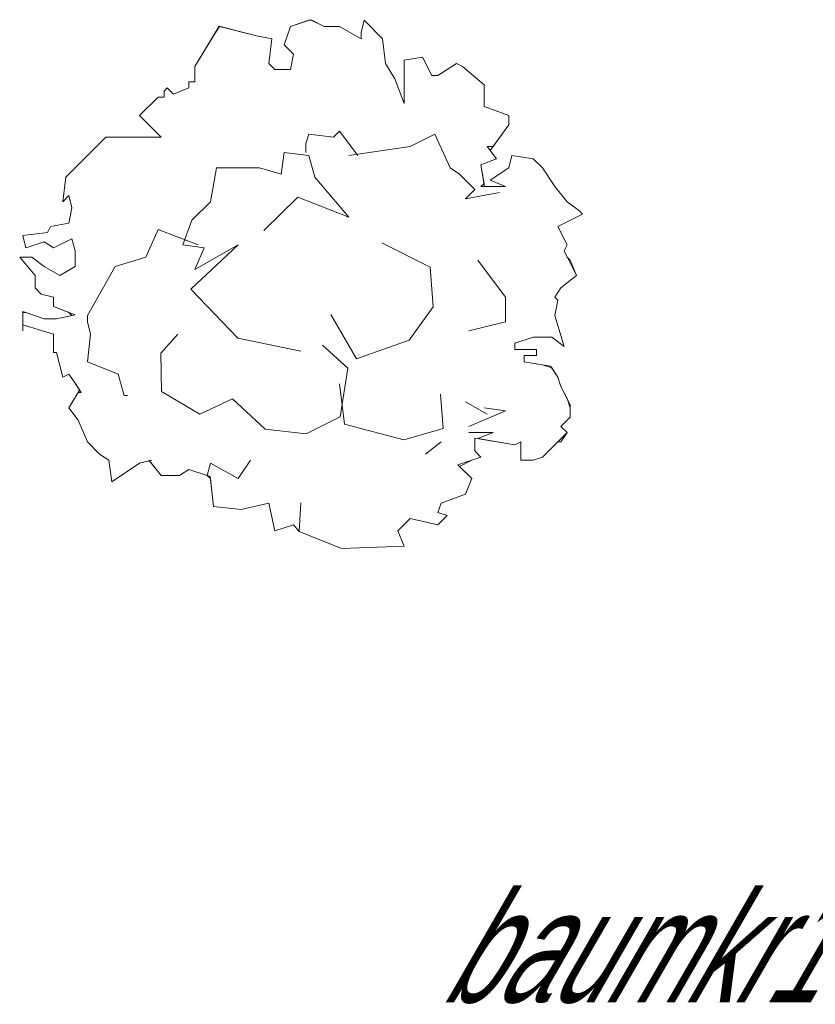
# Model space of a CAD drawing. Extents: x 12.9 to 34.2, y -51.7 to -4.
# Tile 16 of 75: x 27.8 to 30.3, y -40.9 to -37.8. Entities that reach past the tile are written whole.
import ezdxf
from ezdxf.enums import TextEntityAlignment as Align

# ---------------------------------------------------------------- set-up
doc = ezdxf.new("R2010")
doc.units = 0
doc.header["$MEASUREMENT"] = 0
doc.linetypes.add('AUSGEZOGEN', pattern=[0])
doc.layers.add('BLÄTTER', color=64, linetype='CONTINUOUS', lineweight=13)
doc.layers.add('FREIER_TEXT', color=7, linetype='AUSGEZOGEN')

msp = doc.modelspace()

# ---------------------------------------------------------------- linework, layer by layer
at = {"layer": 'BLÄTTER'}
for p, q in [((28.38004, -37.85376), (28.30423, -37.98002)), ((28.36237, -37.88319), (28.38171, -37.85418)), ((28.49788, -37.88319), (28.38004, -37.85376)), ((28.38171, -37.85418), (28.49788, -37.88319)), ((28.60438, -37.85418), (28.58504, -37.9122)), ((28.58504, -37.9122), (28.60438, -37.85418)), ((28.66819, -37.83291), (28.60438, -37.85418)), ((28.60438, -37.85418), (28.6624, -37.83484)), ((28.6624, -37.83484), (28.67207, -37.83484)), ((28.71087, -37.85418), (28.66819, -37.83291)), ((28.67207, -37.83484), (28.71087, -37.85418)), ((28.75923, -37.85418), (28.71087, -37.85418)), ((28.71087, -37.85418), (28.75923, -37.85418)), ((28.82692, -37.89286), (28.75923, -37.85418)), ((28.75923, -37.85418), (28.82692, -37.89286)), ((28.83671, -37.83484), (28.82692, -37.87352)), ((28.82692, -37.87352), (28.83671, -37.83484)), ((28.89473, -37.89286), (28.83671, -37.83484)), ((28.83671, -37.83484), (28.89473, -37.89286)), ((28.30423, -37.98002), (28.36237, -37.88319)), ((28.54623, -37.89286), (28.49788, -37.88319)), ((28.49788, -37.88319), (28.54623, -37.89286)), ((28.82692, -37.87352), (28.82692, -37.89286)), ((28.82692, -37.89286), (28.82692, -37.87352)), ((28.53656, -37.97035), (28.54623, -37.89286)), ((28.54623, -37.89286), (28.53656, -37.97035)), ((28.58504, -37.9122), (28.61405, -37.94121)), ((28.61405, -37.94121), (28.58504, -37.9122)), ((28.9044, -37.97035), (28.89473, -37.89286)), ((28.89473, -37.89286), (28.9044, -37.97035)), ((28.61405, -37.94121), (28.60438, -37.98969)), ((28.60438, -37.98969), (28.61405, -37.94121)), ((29.02057, -37.95101), (28.96255, -37.96068)), ((28.96255, -37.96068), (29.02057, -37.95101)), ((29.04958, -38.00903), (29.02057, -37.95101)), ((29.02057, -37.95101), (29.04958, -38.00903)), ((28.30423, -37.98002), (28.30423, -38.02837)), ((28.30423, -38.02837), (28.30423, -37.98002)), ((28.5559, -37.98969), (28.53656, -37.97035)), ((28.53656, -37.97035), (28.5559, -37.98969)), ((28.93341, -38.0187), (28.9044, -37.97035)), ((28.9044, -37.97035), (28.93341, -38.0187)), ((28.96255, -37.96068), (28.96255, -38.09618)), ((28.96255, -38.09618), (28.96255, -37.96068)), ((29.12707, -37.97035), (29.06892, -38.00903)), ((29.06892, -38.00903), (29.12707, -37.97035)), ((29.14641, -37.98002), (29.12707, -37.97035)), ((29.12707, -37.97035), (29.14641, -37.98002)), ((29.2141, -38.03804), (29.14641, -37.98002)), ((29.14641, -37.98002), (29.2141, -38.03804)), ((28.60438, -37.98969), (28.5559, -37.98969)), ((28.5559, -37.98969), (28.60438, -37.98969)), ((29.06892, -38.00903), (29.04958, -38.00903)), ((29.04958, -38.00903), (29.06892, -38.00903)), ((28.30423, -38.02837), (28.28489, -38.02837)), ((28.28489, -38.02837), (28.28489, -38.04771)), ((28.28489, -38.04771), (28.28489, -38.02837)), ((28.28489, -38.02837), (28.30423, -38.02837)), ((28.96255, -38.09618), (28.93341, -38.0187)), ((28.93341, -38.0187), (28.96255, -38.09618)), ((29.2141, -38.10585), (29.2141, -38.03804)), ((29.2141, -38.03804), (29.2141, -38.10585)), ((28.18818, -38.07684), (28.13004, -38.13487)), ((28.13004, -38.13487), (28.18818, -38.07684)), ((28.20752, -38.07684), (28.18818, -38.07684)), ((28.18818, -38.07684), (28.20752, -38.07684)), ((28.21719, -38.04771), (28.20752, -38.05738)), ((28.20752, -38.05738), (28.21719, -38.04771)), ((28.20752, -38.05738), (28.20752, -38.07684)), ((28.20752, -38.07684), (28.20752, -38.05738)), ((28.23653, -38.06705), (28.21719, -38.04771)), ((28.21719, -38.04771), (28.23653, -38.06705)), ((28.28489, -38.04771), (28.23653, -38.06705)), ((28.23653, -38.06705), (28.28489, -38.04771)), ((29.29159, -38.13487), (29.2141, -38.10585)), ((29.2141, -38.10585), (29.29159, -38.13487)), ((28.13004, -38.13487), (28.19785, -38.20268)), ((28.19785, -38.20268), (28.13004, -38.13487)), ((29.29159, -38.16388), (29.29159, -38.13487)), ((29.29159, -38.13487), (29.29159, -38.16388)), ((29.23381, -38.24491), (29.29159, -38.16388)), ((29.29159, -38.16388), (29.24324, -38.23169)), ((28.6624, -38.19289), (28.65273, -38.22202)), ((28.73989, -38.20268), (28.6624, -38.19289)), ((28.75923, -38.18322), (28.73989, -38.20268)), ((28.81725, -38.2607), (28.75923, -38.18322)), ((28.98189, -38.23169), (29.05925, -38.19289)), ((29.05925, -38.19289), (29.10773, -38.29938)), ((28.02354, -38.20268), (27.98486, -38.24136)), ((27.98486, -38.24136), (28.02354, -38.20268)), ((28.19785, -38.20268), (28.02354, -38.20268)), ((28.02354, -38.20268), (28.19785, -38.20268)), ((28.65273, -38.22202), (28.65273, -38.25103)), ((28.78824, -38.2607), (28.98189, -38.23169)), ((29.24324, -38.23169), (29.22389, -38.23169)), ((29.22389, -38.23169), (29.2529, -38.27037)), ((27.98486, -38.24136), (27.89771, -38.32835)), ((27.91704, -38.30905), (27.98486, -38.24136)), ((28.57537, -38.31872), (28.58504, -38.25103)), ((28.58504, -38.25103), (28.6624, -38.2607)), ((28.6624, -38.2607), (28.68174, -38.32839)), ((29.2529, -38.27037), (29.23381, -38.24491)), ((29.30126, -38.2607), (29.29159, -38.29938)), ((29.29159, -38.29938), (29.30126, -38.2607)), ((29.36907, -38.27037), (29.30126, -38.2607)), ((29.30126, -38.2607), (29.36907, -38.27037)), ((29.20443, -38.28971), (29.2529, -38.27037)), ((29.2529, -38.27037), (29.20443, -38.28971)), ((29.21571, -38.35753), (29.20443, -38.28971)), ((29.20443, -38.28971), (29.2141, -38.34786)), ((29.39808, -38.29938), (29.36907, -38.27037)), ((29.36907, -38.27037), (29.39808, -38.29938)), ((27.8977, -38.32839), (27.91704, -38.30905)), ((28.3527, -38.40588), (28.37204, -38.29938)), ((28.37204, -38.29938), (28.50755, -38.29938)), ((28.50755, -38.29938), (28.57537, -38.31872)), ((29.10773, -38.29938), (29.13674, -38.31872)), ((29.13674, -38.31872), (29.18509, -38.3672)), ((29.29159, -38.29938), (29.23356, -38.33819)), ((29.23356, -38.33819), (29.29159, -38.29938)), ((29.43676, -38.35753), (29.39808, -38.29938)), ((29.39808, -38.29938), (29.43676, -38.35753)), ((27.89771, -38.32835), (27.88803, -38.40588)), ((27.88803, -38.40588), (27.8977, -38.32839)), ((28.68174, -38.32839), (28.78824, -38.45423)), ((29.2141, -38.34786), (29.20443, -38.35753)), ((29.23356, -38.33819), (29.28192, -38.35753)), ((29.28192, -38.35753), (29.23356, -38.33819)), ((27.88803, -38.40588), (27.90738, -38.38654)), ((27.90738, -38.38654), (27.88803, -38.40588)), ((27.90738, -38.38654), (27.91704, -38.42522)), ((27.91704, -38.42522), (27.90738, -38.38654)), ((29.18509, -38.3672), (29.15608, -38.39621)), ((29.15608, -38.39621), (29.26258, -38.37687)), ((29.20443, -38.35753), (29.28192, -38.35753)), ((29.28192, -38.35753), (29.21571, -38.35753)), ((29.47557, -38.40588), (29.43676, -38.35753)), ((29.43676, -38.35753), (29.47557, -38.40588)), ((28.29456, -38.46403), (28.3527, -38.40588)), ((28.52102, -38.49615), (28.62838, -38.39094)), ((28.62838, -38.39094), (28.78824, -38.45423)), ((29.51425, -38.43489), (29.47557, -38.40588)), ((29.47557, -38.40588), (29.51425, -38.43489)), ((27.91704, -38.42522), (27.90738, -38.4737)), ((27.90738, -38.4737), (27.91704, -38.42522)), ((29.44643, -38.48337), (29.52392, -38.44456)), ((29.52392, -38.44456), (29.44643, -38.48337)), ((29.52392, -38.44456), (29.51425, -38.43489)), ((29.51425, -38.43489), (29.52392, -38.44456)), ((27.90738, -38.4737), (27.84935, -38.48337)), ((27.84935, -38.48337), (27.90738, -38.4737)), ((28.26555, -38.54139), (28.29456, -38.46403)), ((27.83968, -38.50271), (27.7622, -38.51238)), ((27.7622, -38.51238), (27.83968, -38.50271)), ((27.84935, -38.48337), (27.83968, -38.50271)), ((27.83968, -38.50271), (27.84935, -38.48337)), ((28.14938, -38.58007), (28.18818, -38.49304)), ((28.18818, -38.49304), (28.3139, -38.54139)), ((29.47557, -38.54139), (29.44643, -38.48337)), ((29.44643, -38.48337), (29.47557, -38.54139)), ((27.7622, -38.51238), (27.77187, -38.55106)), ((27.77187, -38.55106), (27.7622, -38.51238)), ((27.77187, -38.55106), (27.83001, -38.53172)), ((27.83001, -38.53172), (27.77187, -38.55106)), ((27.83001, -38.53172), (27.85902, -38.55106)), ((27.85902, -38.55106), (27.83001, -38.53172)), ((27.85902, -38.55106), (27.91704, -38.52205)), ((27.91704, -38.52205), (27.85902, -38.55106)), ((27.91704, -38.52205), (27.92672, -38.56073)), ((27.92672, -38.56073), (27.91704, -38.52205)), ((28.33336, -38.55106), (28.26555, -38.54139)), ((28.29129, -38.6808), (28.43973, -38.54139)), ((28.43973, -38.54139), (28.30423, -38.61887)), ((28.89247, -38.5348), (29.04491, -38.61209)), ((29.46577, -38.56073), (29.47557, -38.54139)), ((29.47557, -38.54139), (29.46577, -38.56073)), ((27.92672, -38.56073), (27.92672, -38.6092)), ((27.92672, -38.6092), (27.92672, -38.56073)), ((28.30423, -38.61887), (28.33336, -38.55106)), ((29.50294, -38.63412), (29.46577, -38.56073)), ((29.46577, -38.56073), (29.47557, -38.58007)), ((27.79121, -38.58007), (27.75253, -38.58007)), ((27.75253, -38.58007), (27.801, -38.63821)), ((27.801, -38.63821), (27.75253, -38.58007)), ((27.75253, -38.58007), (27.79121, -38.58007)), ((27.83001, -38.6092), (27.79121, -38.58007)), ((27.79121, -38.58007), (27.83001, -38.6092)), ((28.05255, -38.6092), (28.14938, -38.58007)), ((29.19476, -38.58986), (29.28192, -38.70591)), ((29.47557, -38.58007), (29.48524, -38.58986)), ((29.48524, -38.58986), (29.50458, -38.63821)), ((27.87836, -38.63821), (27.83001, -38.6092)), ((27.83001, -38.6092), (27.87836, -38.63821)), ((27.92672, -38.6092), (27.87836, -38.63821)), ((27.87836, -38.63821), (27.92672, -38.6092)), ((27.96552, -38.76405), (28.05255, -38.6092)), ((29.04491, -38.61209), (29.0535, -38.73662)), ((29.50458, -38.63821), (29.50294, -38.63412)), ((27.801, -38.63821), (27.801, -38.6769)), ((27.801, -38.6769), (27.801, -38.63821)), ((29.4561, -38.6769), (29.50458, -38.63821)), ((29.50458, -38.63821), (29.4561, -38.6769)), ((27.801, -38.6769), (27.82034, -38.69624)), ((27.82034, -38.69624), (27.801, -38.6769)), ((27.82034, -38.69624), (27.85902, -38.70591)), ((27.85902, -38.70591), (27.82034, -38.69624)), ((28.43944, -38.83539), (28.29129, -38.6808)), ((29.43676, -38.70591), (29.4561, -38.6769)), ((29.4561, -38.6769), (29.43676, -38.70591)), ((27.85902, -38.70591), (27.85902, -38.73504)), ((27.85902, -38.73504), (27.85902, -38.70591)), ((29.28192, -38.70591), (29.28192, -38.78339)), ((29.44643, -38.71558), (29.43676, -38.70591)), ((29.43676, -38.70591), (29.44643, -38.71558)), ((29.43676, -38.76405), (29.44643, -38.71558)), ((29.44643, -38.71558), (29.43676, -38.76405)), ((27.83001, -38.77372), (27.7622, -38.75117)), ((27.7622, -38.75117), (27.7622, -38.79306)), ((27.7622, -38.8124), (27.7622, -38.75438)), ((27.7622, -38.75438), (27.77187, -38.75438)), ((27.77187, -38.75438), (27.83001, -38.77372)), ((27.85902, -38.73504), (27.92672, -38.76212)), ((27.90738, -38.75438), (27.85902, -38.73504)), ((27.91704, -38.76405), (27.90738, -38.75438)), ((29.0535, -38.73662), (28.97835, -38.84183)), ((27.86869, -38.77372), (27.83001, -38.77372)), ((27.83001, -38.77372), (27.86869, -38.77372)), ((27.92672, -38.76212), (27.86869, -38.77372)), ((27.86869, -38.77372), (27.91704, -38.76405)), ((27.96552, -38.78339), (27.96552, -38.76405)), ((27.97519, -38.82207), (27.96552, -38.78339)), ((28.81303, -38.8998), (28.73144, -38.76024)), ((29.28192, -38.78339), (29.16575, -38.8124)), ((29.46577, -38.86088), (29.43676, -38.76405)), ((29.43676, -38.76405), (29.46577, -38.86088)), ((27.7622, -38.79306), (27.85902, -38.82207)), ((27.85902, -38.82207), (27.7622, -38.79306)), ((27.7622, -38.79306), (27.7622, -38.8124)), ((27.85902, -38.82207), (27.85902, -38.88022)), ((27.85902, -38.88022), (27.85902, -38.82207)), ((27.96552, -38.90923), (27.97519, -38.82207)), ((28.25049, -38.82251), (28.19681, -38.88263)), ((28.63697, -38.87618), (28.43944, -38.83539)), ((28.97835, -38.84183), (28.81303, -38.8998)), ((29.31093, -38.85121), (29.36907, -38.83174)), ((29.36907, -38.83174), (29.31093, -38.85121)), ((29.31093, -38.87055), (29.31093, -38.85121)), ((29.31093, -38.85121), (29.31093, -38.87055)), ((29.36907, -38.83174), (29.42709, -38.83174)), ((29.37874, -38.83174), (29.36907, -38.83174)), ((29.42709, -38.83174), (29.37874, -38.83174)), ((29.42709, -38.83174), (29.46577, -38.86088)), ((29.46577, -38.86088), (29.42709, -38.83174)), ((27.85902, -38.88022), (27.86869, -38.88022)), ((27.86869, -38.88022), (27.85902, -38.88022)), ((27.86869, -38.88022), (27.88803, -38.95758)), ((27.88803, -38.95758), (27.86869, -38.88022)), ((28.19681, -38.88263), (28.19896, -39.00286)), ((28.78512, -38.92986), (28.70567, -38.85686)), ((29.37874, -38.87055), (29.31093, -38.87055)), ((29.31093, -38.87055), (29.37874, -38.87055)), ((29.37874, -38.88989), (29.37874, -38.87055)), ((29.37874, -38.87055), (29.37874, -38.88989)), ((28.06235, -38.94791), (27.96552, -38.90923)), ((29.33994, -38.90923), (29.33994, -38.88989)), ((29.33994, -38.88989), (29.37874, -38.88989)), ((29.37874, -38.88989), (29.33994, -38.88989)), ((29.33994, -38.88989), (29.33994, -38.90923)), ((29.42346, -38.92312), (29.33994, -38.90923)), ((29.33994, -38.90923), (29.39808, -38.9189)), ((28.7615, -39.0823), (28.78512, -38.92986)), ((29.39808, -38.9189), (29.42709, -38.92857)), ((29.44643, -38.95758), (29.42346, -38.92312)), ((29.42709, -38.92857), (29.44643, -38.95758)), ((27.88803, -38.95758), (27.90738, -38.94791)), ((27.90738, -38.94791), (27.88803, -38.95758)), ((27.90738, -38.94791), (27.92672, -38.97705)), ((27.92672, -38.97705), (27.90738, -38.94791)), ((28.08169, -39.01573), (28.06235, -38.94791)), ((29.4561, -38.98672), (29.44643, -38.95758)), ((29.44643, -38.95758), (29.4561, -38.98672)), ((27.94108, -38.99846), (27.90738, -39.05441)), ((27.90738, -39.05441), (27.93651, -39.00606)), ((27.92672, -38.97705), (27.94108, -38.99846)), ((27.94618, -39.00606), (27.92672, -38.97705)), ((27.93651, -39.00606), (27.94618, -39.00606)), ((28.19896, -39.00286), (28.3192, -39.07372)), ((28.75935, -38.97924), (28.77438, -39.10592)), ((29.48524, -39.04462), (29.4561, -38.98672)), ((29.4561, -38.98672), (29.47557, -39.0254)), ((28.09136, -39.01573), (28.08169, -39.01573)), ((28.3192, -39.07372), (28.42226, -39.02648)), ((28.42226, -39.02648), (28.52532, -39.12095)), ((29.08571, -39.1188), (29.07712, -39.01145)), ((29.15608, -39.03507), (29.22389, -39.07375)), ((29.47557, -39.0254), (29.48524, -39.05441)), ((27.90738, -39.05441), (27.93651, -39.09309)), ((27.93651, -39.09309), (27.90738, -39.05441)), ((29.16575, -39.11255), (29.28192, -39.06408)), ((29.28192, -39.06408), (29.2141, -39.05441)), ((29.48524, -39.08342), (29.48524, -39.04462)), ((29.48524, -39.05441), (29.48524, -39.08342)), ((27.93651, -39.09309), (27.96552, -39.1609)), ((27.96552, -39.1609), (27.93651, -39.09309)), ((28.65414, -39.13598), (28.7615, -39.0823)), ((29.4561, -39.11255), (29.48524, -39.08342)), ((29.48524, -39.08342), (29.4561, -39.11255)), ((28.52532, -39.12095), (28.65414, -39.13598)), ((28.77438, -39.10592), (28.96118, -39.1553)), ((28.96118, -39.1553), (29.08571, -39.1188)), ((29.47551, -39.13183), (29.4561, -39.11255)), ((29.4561, -39.11255), (29.47557, -39.13189)), ((27.96552, -39.1609), (28.0042, -39.19959)), ((28.0042, -39.19959), (27.96552, -39.1609)), ((29.03024, -39.19959), (29.07859, -39.1609)), ((29.24324, -39.13189), (29.16575, -39.13189)), ((29.18509, -39.18992), (29.18509, -39.14962)), ((29.18509, -39.14962), (29.31093, -39.17057)), ((29.18509, -39.18992), (29.18509, -39.15123)), ((29.19476, -39.15123), (29.24324, -39.13189)), ((29.31093, -39.17057), (29.19476, -39.15123)), ((29.31093, -39.17057), (29.33027, -39.1609)), ((29.33027, -39.1609), (29.31093, -39.17057)), ((29.33027, -39.1609), (29.33027, -39.21893)), ((29.33027, -39.17057), (29.33027, -39.1609)), ((29.39808, -39.20926), (29.47551, -39.13183)), ((29.44643, -39.1609), (29.39808, -39.20926)), ((29.4561, -39.1609), (29.44643, -39.1609)), ((29.47557, -39.13189), (29.4561, -39.1609)), ((29.20443, -39.20926), (29.18509, -39.18992)), ((29.20443, -39.20926), (29.18509, -39.18992)), ((29.33027, -39.21893), (29.33027, -39.17057)), ((28.0042, -39.19959), (28.03321, -39.21893)), ((28.03321, -39.21893), (28.0042, -39.19959)), ((28.03321, -39.21893), (28.04288, -39.28674)), ((28.04288, -39.28674), (28.03321, -39.21893)), ((28.16872, -39.21893), (28.13004, -39.2286)), ((28.13004, -39.2286), (28.16066, -39.22094)), ((28.15905, -39.21893), (28.19785, -39.2674)), ((28.16066, -39.22094), (28.19785, -39.2674)), ((28.43973, -39.27707), (28.47854, -39.21893)), ((29.13181, -39.23346), (29.20443, -39.20926)), ((29.13674, -39.23839), (29.17542, -39.21893)), ((29.17542, -39.21893), (29.20443, -39.20926)), ((29.33027, -39.21893), (29.36907, -39.21893)), ((29.36907, -39.21893), (29.33027, -39.21893)), ((29.36907, -39.21893), (29.39808, -39.20926)), ((29.39808, -39.20926), (29.36907, -39.21893)), ((28.04288, -39.28674), (28.13004, -39.2286)), ((28.13004, -39.2286), (28.04288, -39.28674)), ((28.25588, -39.2674), (28.28489, -39.24806)), ((28.25588, -39.2674), (28.28489, -39.24806)), ((28.28489, -39.24806), (28.34303, -39.2674)), ((28.28489, -39.24806), (28.35196, -39.27037)), ((28.34303, -39.2674), (28.3527, -39.2286)), ((28.3527, -39.2286), (28.43973, -39.27707)), ((29.17542, -39.27707), (29.13181, -39.23346)), ((29.17542, -39.27707), (29.13674, -39.23839)), ((28.19785, -39.2674), (28.25588, -39.2674)), ((28.19785, -39.2674), (28.25588, -39.2674)), ((28.3527, -39.27707), (28.34303, -39.2674)), ((28.35196, -39.27037), (28.36237, -39.36423)), ((28.3527, -39.27707), (28.36237, -39.36423)), ((29.15608, -39.32542), (29.17542, -39.27707)), ((29.15608, -39.32542), (29.17542, -39.27707)), ((29.07859, -39.35443), (29.15608, -39.32542)), ((29.07859, -39.35443), (29.15608, -39.32542)), ((28.36237, -39.36423), (28.44953, -39.3739)), ((28.36237, -39.36423), (28.44953, -39.3739)), ((28.44953, -39.3739), (28.53656, -39.35443)), ((28.44953, -39.3739), (28.53656, -39.35443)), ((28.53656, -39.35443), (28.5559, -39.44159)), ((28.53656, -39.35443), (28.5559, -39.44159)), ((28.63697, -39.35284), (28.63267, -39.44301)), ((29.06892, -39.38357), (29.07859, -39.35443)), ((29.06892, -39.38357), (29.07859, -39.35443)), ((28.94308, -39.44159), (28.98189, -39.40291)), ((28.94308, -39.44159), (28.98189, -39.40291)), ((28.98189, -39.40291), (29.06892, -39.42225)), ((28.98189, -39.40291), (29.06892, -39.42225)), ((29.09806, -39.39324), (29.06892, -39.38357)), ((29.09806, -39.39324), (29.06892, -39.38357)), ((29.06892, -39.42225), (29.09806, -39.39324)), ((29.06892, -39.42225), (29.09806, -39.39324)), ((28.5559, -39.44159), (28.61405, -39.42225)), ((28.5559, -39.44159), (28.61405, -39.42225)), ((28.61405, -39.42225), (28.63267, -39.44301)), ((28.61405, -39.42225), (28.63267, -39.44301)), ((28.63267, -39.44301), (28.76579, -39.49669)), ((28.63267, -39.44301), (28.76579, -39.49669)), ((28.96255, -39.49006), (28.94308, -39.44159)), ((28.96255, -39.49006), (28.94308, -39.44159)), ((28.76579, -39.49669), (28.96255, -39.49006)), ((28.76579, -39.49669), (28.96255, -39.49006))]:
    msp.add_line(p, q, dxfattribs=at)

# ---------------------------------------------------------------- texts
at = {"layer": 'FREIER_TEXT', "color": 5, "linetype": 'Continuous', "lineweight": 50, "oblique": 30, "width": 0.65}
msp.add_text('baumkr17', height=0.35, dxfattribs=at).set_placement((29.75, -40.75), align=Align.MIDDLE_CENTER)

doc.saveas('drawing.dxf')
